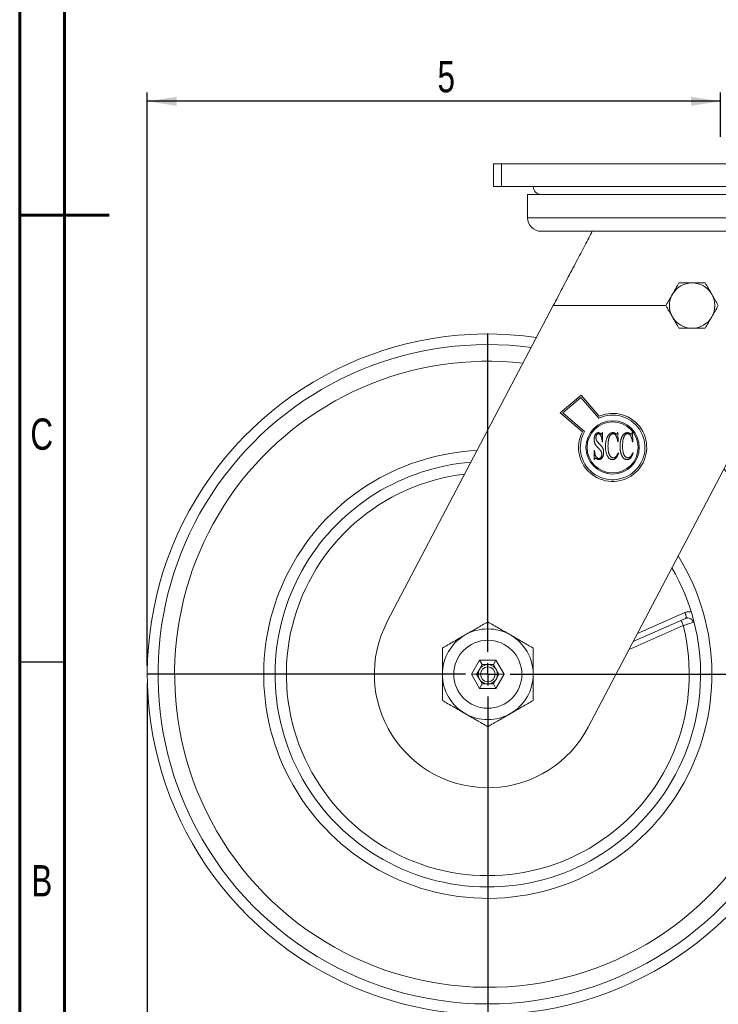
# Model space of a CAD drawing. Header units: inches. Extents: x 0.6 to 16.3, y 0.2 to 11.5.
# Tile 2 of 20: x 0.6 to 3.7, y 2.4 to 6.7. Entities that reach past the tile are written whole.
import ezdxf

# ---------------------------------------------------------------- set-up
doc = ezdxf.new("R2010")
doc.units = ezdxf.units.IN
doc.header["$MEASUREMENT"] = 0
doc.layers.add('FORMAT', color=7, linetype='Continuous')
doc.styles.add('SLDTEXTSTYLE0', font='TXT', dxfattribs={"width": 0.75})
doc.dimstyles.new('SLDDIMSTYLE0', dxfattribs={"dimtxt": 0.137795, "dimasz": 0.13, "dimexe": 0, "dimexo": 0.0625, "dimgap": 0.034449, "dimtad": 1, "dimdec": 0, "dimlfac": 2, "dimrnd": 1e-09, "dimzin": 12, "dimdsep": 46, "dimlunit": 5, "dimtxsty": 'SLDTEXTSTYLE0', "dimsah": 1, "dimcen": 0.09, "dimadec": 0, "dimazin": 3, "dimtfac": 1, "dimtdec": 0, "dimtofl": 0, "dimtmove": 0, "dimatfit": 3, "dimfxl": 0, "dimfrac": 2, "dimtolj": 1, "dimtzin": 12, "dimarcsym": 0})
doc.dimstyles.new('SLDDIMSTYLE1', dxfattribs={"dimtxt": 0.137795, "dimasz": 0.13, "dimexe": 0, "dimexo": 0.0625, "dimgap": 0.034449, "dimtad": 1, "dimlfac": 2, "dimrnd": 1e-09, "dimzin": 12, "dimdsep": 46, "dimlunit": 5, "dimtxsty": 'SLDTEXTSTYLE0', "dimsah": 1, "dimcen": 0.09, "dimadec": 0, "dimazin": 3, "dimtfac": 1, "dimtofl": 0, "dimtmove": 0, "dimatfit": 3, "dimfxl": 0, "dimfrac": 2, "dimtolj": 1, "dimtzin": 12, "dimarcsym": 0})

# ---------------------------------------------------------------- blocks, each defined once
blk = doc.blocks.new('_D')
at = {"layer": 'FORMAT'}
for p, q in [((1.1528, 3.8627), (1.1528, 6.3881)), ((3.6778, 6.1914), (3.6778, 6.3881)), ((3.6778, 6.3487), (1.1528, 6.3487))]:
    blk.add_line(p, q, dxfattribs=at)
for points in [[(1.1528, 6.3487), (1.2828, 6.3287), (1.2828, 6.3687)], [(3.6778, 6.3487), (3.5478, 6.3687), (3.5478, 6.3287)]]:
    blk.add_solid(points, dxfattribs=at)
at = {"layer": 'FORMAT', "insert": (2.4313, 6.5263), "char_height": 0.1378, "attachment_point": 1, "style": 'SLDTEXTSTYLE0'}
blk.add_mtext('5', dxfattribs=at)
blk = doc.blocks.new('_D_1')
at = {"layer": 'FORMAT'}
for p, q in [((1.1528, 3.784), (1.1528, 1.654)), ((4.1528, 3.784), (4.1528, 1.654)), ((1.1528, 1.6934), (4.1528, 1.6934))]:
    blk.add_line(p, q, dxfattribs=at)
for points in [[(1.1528, 1.6934), (1.2828, 1.6734), (1.2828, 1.7134)], [(4.1528, 1.6934), (4.0228, 1.7134), (4.0228, 1.6734)]]:
    blk.add_solid(points, dxfattribs=at)
at = {"layer": 'FORMAT', "char_height": 0.1378, "attachment_point": 1, "style": 'SLDTEXTSTYLE0'}
for s, insert in [('%%c', (2.5289, 1.871)), ('6', (2.7367, 1.8731))]:
    blk.add_mtext(s, dxfattribs=dict(at, insert=insert))
blk = doc.blocks.new('SW_CENTERMARKSYMBOL_0')
at = {"layer": 'FORMAT', "color": 0}
for p, q in [((0, 0.0984), (0, 1.5023)), ((0, 0), (0, 0.0492)), ((-0.0984, 0), (-1.5023, 0)), ((0, 0), (-0.0492, 0)), ((0, 0), (0, -0.0492)), ((0, 0), (0.0492, 0)), ((0.0984, 0), (1.5023, 0)), ((0, -0.0984), (0, -1.5023))]:
    blk.add_line(p, q, dxfattribs=at)

msp = doc.modelspace()

# ---------------------------------------------------------------- linework, layer by layer
at = {"color": 7, "linetype": 'Continuous', "lineweight": 60}
for p, q in [((0.59055118, 0.19685039), (0.59055118, 11.49606299)), ((0.78740157, 0.39370079), (0.78740157, 11.2992126)), ((0.59055118, 5.84645669), (0.98425197, 5.84645669))]:
    msp.add_line(p, q, dxfattribs=at)
at = {"color": 7, "linetype": 'Continuous', "lineweight": 15}
for p, q in [((2.6778312, 6.0733292), (2.6778312, 5.9733292)), ((2.6778312, 6.0733292), (2.71283119, 6.0733292)), ((2.71283119, 6.0733292), (2.71283119, 5.9733292)), ((2.71283119, 6.0733292), (4.64283126, 6.0733292)), ((2.6778312, 5.9733292), (2.71283119, 5.9733292)), ((2.71283119, 5.9733292), (4.64283126, 5.9733292)), ((2.8278312, 5.93832922), (2.8278312, 5.83582918)), ((2.8278312, 5.93832922), (4.52783125, 5.93832922)), ((2.8278312, 5.83582918), (4.52783125, 5.83582918)), ((4.36270732, 5.77582927), (2.8878312, 5.77582927)), ((2.94125468, 5.44832918), (2.21013438, 4.05575027)), ((2.94125468, 5.44832918), (3.43736113, 5.44832918)), ((3.09552801, 3.59090821), (4.0706959, 5.44832918)), ((3.06398489, 5.05403066), (2.97193219, 4.97534953)), ((3.0631776, 5.04347438), (2.98346772, 4.97534307)), ((3.0631776, 5.04347438), (3.14184444, 4.95211926)), ((3.06398489, 5.05403066), (3.14387355, 4.96125671)), ((2.97193219, 4.97534953), (3.06939734, 4.8918522)), ((2.98346772, 4.97534307), (3.0788698, 4.89361314)), ((3.15664503, 4.88835615), (3.15825002, 4.88835615)), ((3.15825002, 4.88835615), (3.15825002, 4.84823118)), ((3.22405496, 4.88835615), (3.22565995, 4.88835615)), ((3.22565995, 4.88835615), (3.22726495, 4.84823118)), ((3.28825491, 4.88835615), (3.28985987, 4.88835615)), ((3.28985987, 4.88835615), (3.2914649, 4.84823118)), ((3.15825002, 4.84823118), (3.15664503, 4.84823118)), ((3.22726495, 4.84823118), (3.22565995, 4.84823118)), ((3.2914649, 4.84823118), (3.28985987, 4.84823118)), ((3.12133507, 4.80971124), (3.12294006, 4.80971124)), ((3.12133507, 4.76958627), (3.12133507, 4.80971124)), ((3.22726495, 4.80008122), (3.22886994, 4.79847626)), ((3.2914649, 4.80008122), (3.29306993, 4.79847626)), ((3.12294006, 4.76958627), (3.12133507, 4.76958627)), ((3.31222738, 4.00365975), (3.52124183, 4.09543983)), ((3.51405774, 4.03767717), (3.2749678, 3.93269066)), ((3.52402348, 4.06935724), (3.29359763, 3.9681752)), ((2.58066241, 3.82332924), (2.6167468, 3.88582924)), ((2.62829381, 3.86582924), (2.61602512, 3.84457924)), ((2.6167468, 3.88582924), (2.68891559, 3.88582924)), ((2.6167468, 3.88582924), (2.62829381, 3.86582924)), ((2.65283119, 3.86582924), (2.62829381, 3.86582924)), ((2.67736858, 3.86582924), (2.65283119, 3.86582924)), ((2.68891559, 3.88582924), (2.67736858, 3.86582924)), ((2.68963727, 3.84457924), (2.67736858, 3.86582924)), ((2.68891559, 3.88582924), (2.72499998, 3.82332924)), ((2.6167468, 3.76082924), (2.58066241, 3.82332924)), ((2.60375642, 3.82332924), (2.58066241, 3.82332924)), ((2.61602512, 3.84457924), (2.60375642, 3.82332924)), ((2.60375642, 3.82332924), (2.61602512, 3.80207924)), ((2.72499998, 3.82332924), (2.68891559, 3.76082924)), ((2.70190597, 3.82332924), (2.68963727, 3.84457924)), ((2.68963727, 3.80207924), (2.70190597, 3.82332924)), ((2.72499998, 3.82332924), (2.70190597, 3.82332924)), ((2.61602512, 3.80207924), (2.62829381, 3.78082924)), ((2.62829381, 3.78082924), (2.6167468, 3.76082924)), ((2.62829381, 3.78082924), (2.65283119, 3.78082924)), ((2.65283119, 3.78082924), (2.67736858, 3.78082924)), ((2.67736858, 3.78082924), (2.68963727, 3.80207924)), ((2.67736858, 3.78082924), (2.68891559, 3.76082924)), ((2.68891559, 3.76082924), (2.6167468, 3.76082924))]:
    msp.add_line(p, q, dxfattribs=at)
at = {"color": 7, "linetype": 'Continuous', "lineweight": 30}
msp.add_line((0.59055118, 3.87795276), (0.78740157, 3.87795276), dxfattribs=at)
at = {"color": 7, "linetype": 'Continuous', "lineweight": 15, "flags": 128}
for points in [[(3.52402348, 4.06935724), (3.52524864, 4.07041983), (3.52604041, 4.07232127), (3.52636836, 4.07498844), (3.52622001, 4.07831889), (3.52560093, 4.08218461), (3.52453497, 4.08643705), (3.52306312, 4.09091279), (3.52124183, 4.09543983)], [(3.50400642, 4.06056755), (3.50419951, 4.06012772), (3.5047715, 4.05882512), (3.50570033, 4.05670982), (3.50695035, 4.05386311), (3.50847354, 4.05039437), (3.5102113, 4.04643693), (3.51209683, 4.04214286), (3.51405774, 4.03767717)]]:
    msp.add_lwpolyline(points, dxfattribs=at)
at = {"color": 7, "linetype": 'Continuous', "lineweight": 15}
for centre, radius in [((3.20283119, 4.82332924), 0.11743053), ((3.20283119, 4.82332924), 0.1125), ((2.65283119, 3.82332924), 0.15), ((2.65283119, 3.82332924), 0.0425), ((2.65283119, 3.82332924), 0.0325)]:
    msp.add_circle(centre, radius, dxfattribs=at)
for centre, radius, start, end in [((2.88783119, 5.97332924), 0.035, 180, 270), ((2.88783119, 5.83582924), 0.06, 180, 270), ((3.55283119, 5.44832924), 0.1, 90, 150), ((3.55283119, 5.44832924), 0.1, 30, 90), ((3.55283119, 5.44832924), 0.1, 150, 210), ((3.55283119, 5.44832924), 0.1, 330, 30), ((3.55283119, 5.44832924), 0.1, 210, 270), ((3.55283119, 5.44832924), 0.1, 270, 330), ((2.65283119, 3.82332924), 1.5, 81.77122063, 0), ((2.65283119, 3.82332924), 1.45307846, 82.4266856, 203.70669815), ((2.65283119, 3.82332924), 1.37975913, 83.54656073, 203.70669815), ((3.20283119, 4.82332924), 0.15, 152.81790338, 113.14447821), ((3.20283119, 4.82332924), 0.1425, 150.44753864, 115.33925433), ((2.65283119, 3.82332924), 1.45307846, 203.70669815, 42.1733144), ((2.65283119, 3.82332924), 0.9875, 92.71962172, 203.70669815), ((2.65283119, 3.82332924), 0.9375, 94.53095264, 203.70669815), ((2.65283119, 3.82332924), 1.37975913, 203.70669815, 41.05343927), ((2.65283119, 3.82332924), 0.8875, 96.58989062, 13.97619735), ((2.65283119, 3.82332924), 0.9875, 203.70669815, 31.88037828), ((2.65283119, 3.82332924), 0.9375, 203.70669815, 30.06904736), ((2.65283119, 3.82332924), 0.5, 152.3, 332.3), ((2.65283119, 3.82332924), 0.2, 120, 180), ((2.65283119, 3.82332924), 0.2, 60, 120), ((2.65283119, 3.82332924), 0.2, 0, 60), ((2.65283119, 3.82332924), 0.2, 180, 240), ((2.65283119, 3.82332924), 0.2, 300, 0), ((2.65283119, 3.82332924), 0.2, 240, 300)]:
    msp.add_arc(centre, radius, start, end, dxfattribs=at)
for points, knots in [([(2.94125469, 5.44832924), (2.95481701, 5.47416166), (2.98154385, 5.52506878), (3.02307634, 5.60417652), (3.06268932, 5.67962812), (3.09251876, 5.73644483), (3.10819755, 5.76630854), (3.11319603, 5.77582924)], [0, 0, 0, 0, 0.14, 0.28, 0.42, 0.56, 0.63111167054, 0.63111167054, 0.63111167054, 0.63111167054]), ([(3.49509617, 5.54832924), (3.49056934, 5.54048854), (3.48594005, 5.53247038), (3.4787465, 5.52001079), (3.47630661, 5.51578477), (3.47132313, 5.50715312), (3.46875697, 5.50270842), (3.46622865, 5.49832924)], [0, 0, 0, 0, 0.5, 0.5, 0.75, 0.75, 1, 1, 1, 1]), ([(3.49509617, 5.54832924), (3.50404492, 5.54832924), (3.51347036, 5.54832924), (3.52790605, 5.54832924), (3.53278286, 5.54832924), (3.54269218, 5.54832924), (3.54776554, 5.54832924), (3.55283119, 5.54832924)], [0, 0, 0, 0, 0.5, 0.5, 0.75, 0.75, 1, 1, 1, 1]), ([(3.55283119, 5.54832924), (3.56297421, 5.54832924), (3.57285719, 5.54832924), (3.58738306, 5.54832924), (3.5921966, 5.54832924), (3.60154061, 5.54832924), (3.60609644, 5.54832924), (3.61056622, 5.54832924)], [0, 0, 0, 0, 0.5, 0.5, 0.75, 0.75, 1, 1, 1, 1]), ([(3.63943374, 5.49832924), (3.63441252, 5.50702624), (3.62947668, 5.51557537), (3.61974196, 5.5324364), (3.61508782, 5.54049761), (3.61056622, 5.54832924)], [0, 0, 0, 0, 0.5, 0.5, 1, 1, 1, 1]), ([(3.46622865, 5.49832924), (3.46120744, 5.48963224), (3.4562716, 5.48108311), (3.44653688, 5.46422208), (3.44188274, 5.45616088), (3.43736114, 5.44832924)], [0, 0, 0, 0, 0.5, 0.5, 1, 1, 1, 1]), ([(3.66830125, 5.44832924), (3.66377442, 5.45616995), (3.65914513, 5.46418811), (3.65195158, 5.47664769), (3.64951169, 5.48087371), (3.64452821, 5.48950536), (3.64196206, 5.49395006), (3.63943374, 5.49832924)], [0, 0, 0, 0, 0.5, 0.5, 0.75, 0.75, 1, 1, 1, 1]), ([(3.43736114, 5.44832924), (3.44188797, 5.44048854), (3.44651726, 5.43247038), (3.45371081, 5.42001079), (3.4561507, 5.41578477), (3.46113418, 5.40715312), (3.46370033, 5.40270842), (3.46622865, 5.39832924)], [0, 0, 0, 0, 0.5, 0.5, 0.75, 0.75, 1, 1, 1, 1]), ([(3.63943374, 5.39832924), (3.64445495, 5.40702624), (3.64939079, 5.41557537), (3.65912551, 5.4324364), (3.66377965, 5.44049761), (3.66830125, 5.44832924)], [0, 0, 0, 0, 0.5, 0.5, 1, 1, 1, 1]), ([(3.46622865, 5.39832924), (3.47124987, 5.38963224), (3.47618571, 5.38108311), (3.48592043, 5.36422208), (3.49057457, 5.35616088), (3.49509617, 5.34832924)], [0, 0, 0, 0, 0.5, 0.5, 1, 1, 1, 1]), ([(3.61056622, 5.34832924), (3.61509305, 5.35616995), (3.61972234, 5.36418811), (3.62691589, 5.37664769), (3.62935578, 5.38087371), (3.63433926, 5.38950536), (3.63690542, 5.39395006), (3.63943374, 5.39832924)], [0, 0, 0, 0, 0.5, 0.5, 0.75, 0.75, 1, 1, 1, 1]), ([(3.49509617, 5.34832924), (3.50404492, 5.34832924), (3.51347036, 5.34832924), (3.52790605, 5.34832924), (3.53278286, 5.34832924), (3.54269218, 5.34832924), (3.54776554, 5.34832924), (3.55283119, 5.34832924)], [0, 0, 0, 0, 0.5, 0.5, 0.75, 0.75, 1, 1, 1, 1]), ([(3.55283119, 5.34832924), (3.56297421, 5.34832924), (3.57285719, 5.34832924), (3.58738306, 5.34832924), (3.5921966, 5.34832924), (3.60154061, 5.34832924), (3.60609644, 5.34832924), (3.61056622, 5.34832924)], [0, 0, 0, 0, 0.5, 0.5, 0.75, 0.75, 1, 1, 1, 1]), ([(3.12133505, 4.85798659), (3.1213465, 4.85900704), (3.12136896, 4.86100937), (3.1216346, 4.86395575), (3.12203014, 4.86679462), (3.12258034, 4.86952531), (3.12327759, 4.87215231), (3.12416446, 4.87466105), (3.12518836, 4.87708093), (3.1263773, 4.87936355), (3.12769321, 4.88145215), (3.12908479, 4.88330898), (3.13061378, 4.88484416), (3.13218317, 4.88614609), (3.13386889, 4.88713964), (3.13564038, 4.8878583), (3.13751794, 4.88825798), (3.13879603, 4.88832323), (3.13944144, 4.88835617)], [0, 0, 0, 0, 0.078756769, 0.1545382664, 0.2281904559, 0.299952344, 0.3694589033, 0.4378327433, 0.5052002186, 0.5721677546, 0.6362658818, 0.6956417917, 0.7508599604, 0.8031693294, 0.8526430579, 0.9012976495, 0.9501572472, 1, 1, 1, 1]), ([(3.14001824, 4.88354118), (3.13926966, 4.88347338), (3.13776589, 4.88333719), (3.13566305, 4.88219402), (3.13381364, 4.88040104), (3.13226836, 4.87799021), (3.13100024, 4.87519384), (3.13003022, 4.87214131), (3.12948403, 4.86888159), (3.12940192, 4.86664885), (3.12936004, 4.86551002)], [0, 0, 0, 0, 0.0975824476, 0.1960275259, 0.3060311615, 0.4323834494, 0.5686059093, 0.7074962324, 0.8508063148, 1, 1, 1, 1]), ([(3.12936004, 4.86551002), (3.1293814, 4.86463047), (3.1294231, 4.86291313), (3.12983141, 4.86039853), (3.13039557, 4.8579885), (3.13101217, 4.85647544), (3.13131614, 4.85572956)], [0, 0, 0, 0, 0.2625273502, 0.5125948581, 0.7597269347, 1, 1, 1, 1]), ([(3.13944144, 4.88835617), (3.14028289, 4.88829709), (3.14202647, 4.88817466), (3.14465, 4.88731851), (3.14730846, 4.88589788), (3.14900326, 4.88465139), (3.14989901, 4.88399258)], [0, 0, 0, 0, 0.2187634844, 0.453299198, 0.7110507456, 1, 1, 1, 1]), ([(3.15664502, 4.84823121), (3.15650104, 4.8501719), (3.1562281, 4.85385091), (3.15561371, 4.85905043), (3.15482401, 4.86362382), (3.15386617, 4.86762104), (3.15275848, 4.87114004), (3.15135529, 4.87421885), (3.14979826, 4.87695376), (3.14799801, 4.87926105), (3.14607951, 4.88110548), (3.14414254, 4.88253851), (3.14208458, 4.88335458), (3.14069297, 4.88348025), (3.14001824, 4.88354118)], [0, 0, 0, 0, 0.138902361, 0.2633208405, 0.37358966, 0.4699796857, 0.5565944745, 0.6364501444, 0.7110591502, 0.7807706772, 0.8444968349, 0.9006170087, 0.9518132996, 1, 1, 1, 1]), ([(3.14989901, 4.88399258), (3.15028487, 4.88368059), (3.15097815, 4.88312002), (3.15199566, 4.88251397), (3.15277929, 4.88204547), (3.15328113, 4.88196777), (3.15348518, 4.88193618)], [0, 0, 0, 0, 0.3552210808, 0.6382427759, 0.8529070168, 1, 1, 1, 1]), ([(3.15348518, 4.88193618), (3.15387445, 4.88200414), (3.15469635, 4.88214762), (3.15542411, 4.88308367), (3.15584337, 4.88410297), (3.15615949, 4.88523411), (3.15642569, 4.88668608), (3.15656696, 4.88776176), (3.15664502, 4.88835617)], [0, 0, 0, 0, 0.1487727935, 0.3141151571, 0.4273753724, 0.579260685, 0.7675009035, 1, 1, 1, 1]), ([(3.17109001, 4.82721576), (3.1711423, 4.82999315), (3.17124491, 4.83544277), (3.17207185, 4.84344533), (3.17337344, 4.85110558), (3.17495793, 4.85721683), (3.17646193, 4.86185947), (3.17769818, 4.86511696), (3.1789875, 4.86819489), (3.18042425, 4.87105257), (3.18194907, 4.87372032), (3.183585, 4.87617512), (3.1852865, 4.87845663), (3.18711502, 4.88050403), (3.18902097, 4.88233713), (3.19097091, 4.88394427), (3.19296155, 4.88531642), (3.19500309, 4.88642767), (3.19709582, 4.88729232), (3.1992367, 4.88788321), (3.20141105, 4.88828726), (3.20287887, 4.88833313), (3.20361631, 4.88835617)], [0, 0, 0, 0, 0.11017128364, 0.21617156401, 0.3188435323, 0.41818917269, 0.46633005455, 0.51240682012, 0.55639138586, 0.59866330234, 0.6392248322, 0.67822688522, 0.71563828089, 0.75204987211, 0.78700020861, 0.82046329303, 0.85220049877, 0.88277257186, 0.91252038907, 0.9418136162, 0.97076691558, 1, 1, 1, 1]), ([(3.20456927, 4.88354118), (3.20353944, 4.88347642), (3.20147212, 4.88334642), (3.19848084, 4.88217553), (3.19566322, 4.88032997), (3.19352529, 4.87822638), (3.19193591, 4.87619641), (3.19074209, 4.8744435), (3.18968467, 4.87244224), (3.18864174, 4.87024692), (3.18768221, 4.86783093), (3.18677084, 4.86520577), (3.1859486, 4.86236693), (3.18520153, 4.85931198), (3.18453139, 4.85605691), (3.1839225, 4.85261353), (3.18342648, 4.84898239), (3.1830319, 4.84515081), (3.18270253, 4.84112961), (3.18247961, 4.83690643), (3.18235935, 4.83249959), (3.1823366, 4.82949794), (3.182325, 4.8279681)], [0, 0, 0, 0, 0.04739270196, 0.09513765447, 0.14619895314, 0.20214844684, 0.23264684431, 0.26518665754, 0.29989909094, 0.33701684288, 0.37736473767, 0.41983830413, 0.4652702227, 0.51375655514, 0.56499838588, 0.61867624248, 0.67516619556, 0.73415196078, 0.79648923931, 0.86141878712, 0.92937022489, 1, 1, 1, 1]), ([(3.20361631, 4.88835617), (3.2047767, 4.88830071), (3.20711778, 4.88818881), (3.21058017, 4.88717752), (3.21403323, 4.88566282), (3.21616022, 4.88419763), (3.21725879, 4.88344086)], [0, 0, 0, 0, 0.2356834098, 0.475488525, 0.7290929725, 1, 1, 1, 1]), ([(3.22565996, 4.84823121), (3.22542265, 4.84974672), (3.2249649, 4.85267001), (3.22408334, 4.85686776), (3.22321676, 4.86075364), (3.22219319, 4.86429134), (3.22116336, 4.86751912), (3.22000645, 4.87040606), (3.21878512, 4.87297549), (3.21748193, 4.8752285), (3.21608644, 4.87716946), (3.21466066, 4.87887339), (3.21314889, 4.88030382), (3.21158831, 4.88151557), (3.20992522, 4.88242211), (3.20818836, 4.8830465), (3.20640423, 4.8834777), (3.20518201, 4.88351998), (3.20456927, 4.88354118)], [0, 0, 0, 0, 0.1035890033, 0.1998135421, 0.2896578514, 0.3724096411, 0.4484710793, 0.5184032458, 0.5822942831, 0.6404931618, 0.6939199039, 0.743586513, 0.7903130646, 0.8342404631, 0.8766878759, 0.9175940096, 0.9586867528, 1, 1, 1, 1]), ([(3.21725879, 4.88344086), (3.21756573, 4.88321971), (3.21811945, 4.88282074), (3.21888933, 4.88233788), (3.2195275, 4.88202415), (3.21992338, 4.88196252), (3.22009262, 4.88193618)], [0, 0, 0, 0, 0.3497691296, 0.6309919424, 0.8422455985, 1, 1, 1, 1]), ([(3.22009262, 4.88193618), (3.22051826, 4.8820021), (3.22142208, 4.88214209), (3.22199591, 4.88286028), (3.22229949, 4.88324024)], [0, 0, 0, 0, 0.4709425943, 1, 1, 1, 1]), ([(3.22229949, 4.88324024), (3.22250295, 4.88356906), (3.22293404, 4.88426578), (3.22337592, 4.88548171), (3.22379954, 4.88684895), (3.22396663, 4.88783497), (3.22405496, 4.88835617)], [0, 0, 0, 0, 0.2124008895, 0.4500395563, 0.7092993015, 1, 1, 1, 1]), ([(3.23528995, 4.82721576), (3.23534224, 4.82999315), (3.23544486, 4.83544277), (3.23627179, 4.84344533), (3.23757338, 4.85110558), (3.23915787, 4.85721683), (3.24066187, 4.86185947), (3.24189813, 4.86511696), (3.24318744, 4.86819489), (3.24462419, 4.87105257), (3.24614901, 4.87372032), (3.24778495, 4.87617512), (3.24948644, 4.87845663), (3.25131496, 4.88050403), (3.25322091, 4.88233713), (3.25517085, 4.88394427), (3.2571615, 4.88531642), (3.25920303, 4.88642767), (3.26129576, 4.88729232), (3.26343664, 4.88788321), (3.26561099, 4.88828726), (3.26707881, 4.88833313), (3.26781625, 4.88835617)], [0, 0, 0, 0, 0.11017128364, 0.21617156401, 0.3188435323, 0.41818917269, 0.46633005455, 0.51240682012, 0.55639138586, 0.59866330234, 0.6392248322, 0.67822688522, 0.71563828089, 0.75204987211, 0.78700020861, 0.82046329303, 0.85220049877, 0.88277257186, 0.91252038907, 0.9418136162, 0.97076691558, 1, 1, 1, 1]), ([(3.26876922, 4.88354118), (3.26773938, 4.88347642), (3.26567206, 4.88334642), (3.26268078, 4.88217553), (3.25986317, 4.88032997), (3.25772524, 4.87822638), (3.25613585, 4.87619641), (3.25494203, 4.8744435), (3.25388461, 4.87244224), (3.25284168, 4.87024692), (3.25188215, 4.86783093), (3.25097079, 4.86520577), (3.25014854, 4.86236693), (3.24940148, 4.85931198), (3.24873133, 4.85605691), (3.24812244, 4.85261353), (3.24762643, 4.84898239), (3.24723184, 4.84515081), (3.24690248, 4.84112961), (3.24667955, 4.83690643), (3.24655929, 4.83249959), (3.24653654, 4.82949794), (3.24652494, 4.8279681)], [0, 0, 0, 0, 0.047392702, 0.0951376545, 0.1461989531, 0.2021484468, 0.2326468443, 0.2651866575, 0.2998990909, 0.3370168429, 0.3773647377, 0.4198383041, 0.4652702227, 0.5137565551, 0.5649983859, 0.6186762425, 0.6751661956, 0.7341519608, 0.7964892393, 0.8614187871, 0.9293702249, 1, 1, 1, 1]), ([(3.26781625, 4.88835617), (3.26897664, 4.88830071), (3.27131772, 4.88818881), (3.27478011, 4.88717752), (3.27823317, 4.88566282), (3.28036016, 4.88419763), (3.28145874, 4.88344086)], [0, 0, 0, 0, 0.2356834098, 0.475488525, 0.7290929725, 1, 1, 1, 1]), ([(3.2898599, 4.84823121), (3.28962259, 4.84974672), (3.28916484, 4.85267001), (3.28828329, 4.85686776), (3.2874167, 4.86075364), (3.28639314, 4.86429134), (3.28536331, 4.86751912), (3.28420639, 4.87040606), (3.28298506, 4.87297549), (3.28168187, 4.8752285), (3.28028638, 4.87716946), (3.27886061, 4.87887339), (3.27734883, 4.88030382), (3.27578825, 4.88151557), (3.27412516, 4.88242211), (3.2723883, 4.8830465), (3.27060417, 4.8834777), (3.26938196, 4.88351998), (3.26876922, 4.88354118)], [0, 0, 0, 0, 0.1035890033, 0.1998135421, 0.2896578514, 0.3724096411, 0.4484710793, 0.5184032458, 0.5822942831, 0.6404931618, 0.6939199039, 0.743586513, 0.7903130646, 0.8342404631, 0.8766878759, 0.9175940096, 0.9586867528, 1, 1, 1, 1]), ([(3.28145874, 4.88344086), (3.28176567, 4.88321971), (3.28231939, 4.88282074), (3.28308927, 4.88233788), (3.28372744, 4.88202415), (3.28412332, 4.88196252), (3.28429256, 4.88193618)], [0, 0, 0, 0, 0.3497691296, 0.6309919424, 0.8422455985, 1, 1, 1, 1]), ([(3.28429256, 4.88193618), (3.28471821, 4.8820021), (3.28562202, 4.88214209), (3.28619585, 4.88286028), (3.28649943, 4.88324024)], [0, 0, 0, 0, 0.4709425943, 1, 1, 1, 1]), ([(3.28649943, 4.88324024), (3.28670289, 4.88356906), (3.28713398, 4.88426578), (3.28757586, 4.88548171), (3.28799948, 4.88684895), (3.28816658, 4.88783497), (3.2882549, 4.88835617)], [0, 0, 0, 0, 0.2124008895, 0.4500395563, 0.7092993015, 1, 1, 1, 1]), ([(3.14934729, 4.80993695), (3.14915716, 4.81018113), (3.14872299, 4.81073872), (3.14793022, 4.81163755), (3.14696978, 4.81273255), (3.14579545, 4.81399208), (3.14445986, 4.81544758), (3.14288444, 4.81704173), (3.14116581, 4.81885837), (3.13928539, 4.82078166), (3.1373597, 4.8227199), (3.13559782, 4.82466785), (3.13393308, 4.82646522), (3.13242226, 4.82815939), (3.13110816, 4.82978266), (3.1298755, 4.83124393), (3.12886932, 4.83266198), (3.12764559, 4.83435432), (3.12636066, 4.83649983), (3.12506784, 4.83918381), (3.12389273, 4.84195721), (3.12297194, 4.84489066), (3.12224219, 4.84795801), (3.12172584, 4.85116842), (3.12138152, 4.85452668), (3.12135078, 4.85681538), (3.12133505, 4.85798659)], [0, 0, 0, 0, 0.0161472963, 0.0368728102, 0.0625229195, 0.0921625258, 0.1267341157, 0.1656072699, 0.2091125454, 0.2572391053, 0.3059825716, 0.3516748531, 0.3942850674, 0.4338473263, 0.4700984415, 0.5032795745, 0.5335576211, 0.560791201, 0.6122654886, 0.6637730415, 0.7161907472, 0.769308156, 0.8240141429, 0.8806011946, 0.9388995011, 1, 1, 1, 1]), ([(3.13131614, 4.85572956), (3.13158285, 4.8551646), (3.13215213, 4.85395876), (3.13325826, 4.85214379), (3.13454058, 4.85014915), (3.13615668, 4.84809265), (3.13792746, 4.84583175), (3.13999054, 4.84347499), (3.14226907, 4.84095489), (3.14390797, 4.83927295), (3.144758, 4.83840059)], [0, 0, 0, 0, 0.0850218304, 0.1814697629, 0.2891364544, 0.4077586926, 0.5373653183, 0.6802276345, 0.8341462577, 1, 1, 1, 1]), ([(3.144758, 4.83840059), (3.1454539, 4.83769205), (3.14679615, 4.83632541), (3.14870199, 4.83431861), (3.15043492, 4.83243961), (3.15198526, 4.83068787), (3.15336915, 4.82907135), (3.15460804, 4.82761221), (3.15562454, 4.82624349), (3.15682002, 4.82464172), (3.15807093, 4.82259303), (3.15939129, 4.82000132), (3.16048174, 4.81717984), (3.16139506, 4.81418442), (3.16215745, 4.81106454), (3.16266928, 4.80784341), (3.16301602, 4.80455276), (3.16304858, 4.80233083), (3.16306501, 4.80120977)], [0, 0, 0, 0, 0.0694775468, 0.1340090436, 0.1936086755, 0.2482944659, 0.2976447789, 0.3424967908, 0.3821480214, 0.4168892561, 0.482289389, 0.5497666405, 0.6201392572, 0.6935773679, 0.7687552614, 0.8446124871, 0.9215997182, 1, 1, 1, 1]), ([(3.17761031, 4.79052649), (3.17708568, 4.79185016), (3.17602716, 4.79452083), (3.17469175, 4.79868058), (3.17361467, 4.80301923), (3.17265987, 4.80752209), (3.17198842, 4.81220796), (3.171443, 4.81705673), (3.17114803, 4.8220794), (3.17110956, 4.82548503), (3.17109001, 4.82721576)], [0, 0, 0, 0, 0.1138735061, 0.229755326, 0.3491172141, 0.4713385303, 0.5977728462, 0.7275869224, 0.8615604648, 1, 1, 1, 1]), ([(3.182325, 4.8279681), (3.18235547, 4.82546756), (3.18241434, 4.82063613), (3.18295465, 4.8136549), (3.18378143, 4.80718477), (3.18479963, 4.80214248), (3.18577034, 4.79838774), (3.18661209, 4.79580048), (3.187494, 4.79336074), (3.18852011, 4.79110927), (3.18954732, 4.78897968), (3.19073712, 4.78705617), (3.19199582, 4.78528991), (3.19331943, 4.7836803), (3.19471897, 4.78225151), (3.19617713, 4.78101335), (3.19769773, 4.77996891), (3.19927054, 4.77913338), (3.20086989, 4.77842554), (3.20253259, 4.77795516), (3.20425038, 4.77767392), (3.20541252, 4.77763228), (3.20599873, 4.77761127)], [0, 0, 0, 0, 0.1229598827, 0.2375780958, 0.3441576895, 0.4435724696, 0.4903413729, 0.5348074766, 0.5773444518, 0.6178355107, 0.6564462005, 0.6935340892, 0.7289003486, 0.7630632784, 0.7959146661, 0.8271303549, 0.8570069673, 0.8864389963, 0.9146182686, 0.9428544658, 0.9711743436, 1, 1, 1, 1]), ([(3.24181026, 4.79052649), (3.24128562, 4.79185016), (3.2402271, 4.79452083), (3.23889169, 4.79868058), (3.23781461, 4.80301923), (3.23685982, 4.80752209), (3.23618836, 4.81220796), (3.23564294, 4.81705673), (3.23534797, 4.8220794), (3.2353095, 4.82548503), (3.23528995, 4.82721576)], [0, 0, 0, 0, 0.1138735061, 0.229755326, 0.3491172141, 0.4713385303, 0.5977728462, 0.7275869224, 0.8615604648, 1, 1, 1, 1]), ([(3.24652494, 4.8279681), (3.24655541, 4.82546756), (3.24661428, 4.82063613), (3.24715459, 4.8136549), (3.24798138, 4.80718477), (3.24899957, 4.80214248), (3.24997028, 4.79838774), (3.25081204, 4.79580048), (3.25169394, 4.79336074), (3.25272005, 4.79110927), (3.25374726, 4.78897968), (3.25493706, 4.78705617), (3.25619577, 4.78528991), (3.25751937, 4.7836803), (3.25891891, 4.78225151), (3.26037707, 4.78101335), (3.26189767, 4.77996891), (3.26347048, 4.77913338), (3.26506983, 4.77842554), (3.26673253, 4.77795516), (3.26845033, 4.77767392), (3.26961246, 4.77763228), (3.27019867, 4.77761127)], [0, 0, 0, 0, 0.1229598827, 0.2375780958, 0.3441576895, 0.4435724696, 0.4903413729, 0.5348074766, 0.5773444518, 0.6178355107, 0.6564462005, 0.6935340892, 0.7289003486, 0.7630632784, 0.7959146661, 0.8271303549, 0.8570069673, 0.8864389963, 0.9146182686, 0.9428544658, 0.9711743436, 1, 1, 1, 1]), ([(3.12294005, 4.80971124), (3.12304507, 4.8086325), (3.12324795, 4.80654856), (3.12360171, 4.80353068), (3.12397323, 4.80072922), (3.12437393, 4.79813697), (3.12480148, 4.79575431), (3.1252385, 4.79356596), (3.12575093, 4.79159883), (3.12639136, 4.78926706), (3.12742244, 4.7866366), (3.12884694, 4.78369725), (3.13063347, 4.7810823), (3.13260377, 4.77875254), (3.13478612, 4.77683449), (3.13713909, 4.77544562), (3.13960591, 4.77456246), (3.14130707, 4.77445468), (3.14214988, 4.77440127)], [0, 0, 0, 0, 0.0742605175, 0.1434581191, 0.2081802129, 0.2678822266, 0.3231589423, 0.3740445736, 0.4207202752, 0.4624179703, 0.5396453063, 0.6139279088, 0.6857313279, 0.7559945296, 0.8225927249, 0.8836932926, 0.9423783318, 1, 1, 1, 1]), ([(3.12582403, 4.77600627), (3.12545171, 4.77594578), (3.12465039, 4.7758156), (3.1239581, 4.7748809), (3.12356339, 4.77387593), (3.12334135, 4.77272407), (3.12307526, 4.77127583), (3.12298768, 4.77018145), (3.12294005, 4.76958628)], [0, 0, 0, 0, 0.1432823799, 0.3083725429, 0.4216709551, 0.5696814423, 0.7659748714, 1, 1, 1, 1]), ([(3.13768597, 4.77033862), (3.13737436, 4.77045021), (3.13660826, 4.77072454), (3.13531486, 4.77139098), (3.13359332, 4.77225385), (3.13165434, 4.77337144), (3.12972209, 4.77445567), (3.12807053, 4.7753009), (3.12682056, 4.77582351), (3.12610196, 4.7759553), (3.12582403, 4.77600627)], [0, 0, 0, 0, 0.0752237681, 0.1849359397, 0.3303608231, 0.5133901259, 0.6938330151, 0.8341456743, 0.9358540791, 1, 1, 1, 1]), ([(3.14214988, 4.77440127), (3.14263532, 4.77442494), (3.14358753, 4.77447137), (3.14498114, 4.77470604), (3.14627266, 4.77518932), (3.14752097, 4.77576712), (3.14864363, 4.77660831), (3.14974708, 4.77754701), (3.1507075, 4.77872311), (3.1519272, 4.78047353), (3.15315521, 4.78295047), (3.15429328, 4.78615928), (3.15490115, 4.7896512), (3.15499298, 4.79205421), (3.15504002, 4.79328509)], [0, 0, 0, 0, 0.0574338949, 0.1126587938, 0.1660872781, 0.21998859, 0.2745378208, 0.331227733, 0.3908051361, 0.4532849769, 0.5831807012, 0.7159595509, 0.8545078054, 1, 1, 1, 1]), ([(3.16306501, 4.80120977), (3.16304143, 4.80014782), (3.16299511, 4.79806282), (3.16275887, 4.79499373), (3.16228749, 4.79205093), (3.16170482, 4.78920314), (3.16089295, 4.78646583), (3.15991322, 4.78383873), (3.15879427, 4.78130966), (3.15746742, 4.77895413), (3.15603301, 4.77677891), (3.15448373, 4.77485766), (3.15281224, 4.77323838), (3.15105046, 4.77188092), (3.14915884, 4.77085361), (3.14716942, 4.77010648), (3.14507717, 4.76967864), (3.14364806, 4.76961724), (3.1429273, 4.76958628)], [0, 0, 0, 0, 0.0770347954, 0.1512481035, 0.2230165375, 0.2930534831, 0.3619261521, 0.4298340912, 0.4963170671, 0.5622699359, 0.6256623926, 0.6851265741, 0.7408640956, 0.7940953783, 0.8459166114, 0.8963685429, 0.9477338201, 1, 1, 1, 1]), ([(3.15504002, 4.79328509), (3.15496826, 4.79471192), (3.15482212, 4.79761781), (3.15392785, 4.80119049), (3.15291856, 4.8040107), (3.1519297, 4.80607337), (3.1507541, 4.80806895), (3.1498194, 4.80931007), (3.14934729, 4.80993695)], [0, 0, 0, 0, 0.2387639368, 0.4862674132, 0.6129123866, 0.7400129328, 0.8686838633, 1, 1, 1, 1]), ([(3.20231224, 4.76958628), (3.20100966, 4.76964521), (3.19844963, 4.76976103), (3.1947391, 4.77079657), (3.19124946, 4.77243126), (3.18804197, 4.77481192), (3.18502262, 4.77777979), (3.18228142, 4.78143027), (3.17975181, 4.7857167), (3.178347, 4.78887191), (3.17761031, 4.79052649)], [0, 0, 0, 0, 0.11311199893, 0.22230368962, 0.33257489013, 0.44661577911, 0.5679735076, 0.69974757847, 0.84254783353, 1, 1, 1, 1]), ([(3.22886995, 4.79847625), (3.22846835, 4.79726972), (3.22768572, 4.79491849), (3.22641441, 4.7915438), (3.22508579, 4.78842162), (3.22369789, 4.78555548), (3.22229449, 4.78291337), (3.22076543, 4.78055891), (3.21925922, 4.77841409), (3.21766106, 4.77653706), (3.21600482, 4.77490432), (3.21428253, 4.77347604), (3.21247789, 4.77227035), (3.21058739, 4.77128152), (3.20862121, 4.77053623), (3.20659345, 4.76996876), (3.20447995, 4.76963772), (3.20304065, 4.76960356), (3.20231224, 4.76958628)], [0, 0, 0, 0, 0.0904831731, 0.1763286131, 0.2565464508, 0.3318402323, 0.4029103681, 0.4692471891, 0.531483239, 0.5892948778, 0.6443988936, 0.6968005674, 0.7482756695, 0.7985615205, 0.8482741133, 0.8976295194, 0.9481925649, 1, 1, 1, 1]), ([(3.20599873, 4.77761127), (3.20699963, 4.77766148), (3.20898885, 4.77776127), (3.2118584, 4.77865132), (3.21452993, 4.7801021), (3.21658545, 4.78176237), (3.21814829, 4.78344141), (3.21938964, 4.78498567), (3.22062919, 4.7868237), (3.22190867, 4.78893335), (3.22320133, 4.79132855), (3.22457171, 4.79398079), (3.22589974, 4.79694508), (3.22679882, 4.79901046), (3.22726496, 4.80008125)], [0, 0, 0, 0, 0.0909988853, 0.1808532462, 0.2707946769, 0.3666436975, 0.4199724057, 0.4795507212, 0.5469250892, 0.621752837, 0.7042182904, 0.7948020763, 0.8936147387, 1, 1, 1, 1]), ([(3.26651219, 4.76958628), (3.2652096, 4.76964521), (3.26264957, 4.76976103), (3.25893904, 4.77079657), (3.2554494, 4.77243126), (3.25224191, 4.77481192), (3.24922256, 4.77777979), (3.24648136, 4.78143027), (3.24395175, 4.7857167), (3.24254694, 4.78887191), (3.24181026, 4.79052649)], [0, 0, 0, 0, 0.11311199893, 0.22230368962, 0.33257489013, 0.44661577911, 0.5679735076, 0.69974757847, 0.84254783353, 1, 1, 1, 1]), ([(3.2930699, 4.79847625), (3.29266829, 4.79726972), (3.29188566, 4.79491849), (3.29061435, 4.7915438), (3.28928573, 4.78842162), (3.28789783, 4.78555548), (3.28649443, 4.78291337), (3.28496537, 4.78055891), (3.28345917, 4.77841409), (3.281861, 4.77653706), (3.28020476, 4.77490432), (3.27848247, 4.77347604), (3.27667783, 4.77227035), (3.27478733, 4.77128152), (3.27282115, 4.77053623), (3.27079339, 4.76996876), (3.2686799, 4.76963772), (3.26724059, 4.76960356), (3.26651219, 4.76958628)], [0, 0, 0, 0, 0.0904831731, 0.1763286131, 0.2565464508, 0.3318402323, 0.4029103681, 0.4692471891, 0.531483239, 0.5892948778, 0.6443988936, 0.6968005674, 0.7482756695, 0.7985615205, 0.8482741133, 0.8976295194, 0.9481925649, 1, 1, 1, 1]), ([(3.27019867, 4.77761127), (3.27119957, 4.77766148), (3.27318879, 4.77776127), (3.27605834, 4.77865132), (3.27872987, 4.7801021), (3.2807854, 4.78176237), (3.28234823, 4.78344141), (3.28358958, 4.78498567), (3.28482914, 4.7868237), (3.28610861, 4.78893335), (3.28740127, 4.79132855), (3.28877165, 4.79398079), (3.29009968, 4.79694508), (3.29099877, 4.79901046), (3.2914649, 4.80008125)], [0, 0, 0, 0, 0.0909988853, 0.1808532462, 0.2707946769, 0.3666436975, 0.4199724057, 0.4795507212, 0.5469250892, 0.621752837, 0.7042182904, 0.7948020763, 0.8936147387, 1, 1, 1, 1]), ([(3.1429273, 4.76958628), (3.14201981, 4.76962097), (3.14024613, 4.76968878), (3.13852601, 4.7701254), (3.13768597, 4.77033862)], [0, 0, 0, 0, 0.5116401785, 1, 1, 1, 1]), ([(3.52124186, 4.09543982), (3.52558648, 4.09734758), (3.53021241, 4.09857899), (3.53953342, 4.09958205), (3.54433102, 4.09937267), (3.54906323, 4.09841902)], [0, 0, 0, 0, 0.5, 0.5, 1, 1, 1, 1]), ([(2.65283119, 4.05426935), (2.63647251, 4.04482466), (2.61999433, 4.03531098), (2.58669348, 4.01608472), (2.56986824, 4.00637066), (2.55283119, 3.99653432)], [0, 0, 0, 0, 0.5, 0.5, 1, 1, 1, 1]), ([(2.75283119, 3.99653432), (2.74434453, 4.0014341), (2.73581978, 4.00635586), (2.71895607, 4.01609213), (2.71058062, 4.0209277), (2.68560301, 4.03534853), (2.66914903, 4.04484824), (2.65283119, 4.05426935)], [0, 0, 0, 0, 0.25, 0.25, 0.5, 0.5, 1, 1, 1, 1]), ([(3.55795314, 4.0527913), (3.5561759, 4.05217519), (3.5537838, 4.05134638), (3.54783749, 4.04928947), (3.54440069, 4.04810199), (3.5366025, 4.04541302), (3.53237873, 4.04395904), (3.52344809, 4.04089175), (3.51876662, 4.03928722), (3.51405777, 4.03767716)], [0, 0, 0, 0, 0.25, 0.25, 0.5, 0.5, 0.75, 0.75, 1, 1, 1, 1]), ([(3.55795314, 4.0527913), (3.55698814, 4.05632143), (3.55527318, 4.05962257), (3.55184998, 4.0638003), (3.55054462, 4.06508877), (3.54773596, 4.06732243), (3.54623229, 4.06827643), (3.54141623, 4.07064194), (3.53788373, 4.07148759), (3.53260846, 4.07155324), (3.53086797, 4.07138073), (3.5274083, 4.07065172), (3.52568715, 4.07008775), (3.5240235, 4.06935723)], [0, 0, 0, 0, 0.25, 0.25, 0.375, 0.375, 0.5, 0.5, 0.75, 0.75, 0.875, 0.875, 1, 1, 1, 1]), ([(2.55283119, 3.99653432), (2.54434453, 3.99163454), (2.53581978, 3.98671278), (2.51895607, 3.97697651), (2.51058062, 3.97214094), (2.48560301, 3.95772011), (2.46914903, 3.9482204), (2.45283119, 3.9387993)], [0, 0, 0, 0, 0.25, 0.25, 0.5, 0.5, 1, 1, 1, 1]), ([(2.85283119, 3.9387993), (2.83647251, 3.94824399), (2.81999433, 3.95775767), (2.78669348, 3.97698392), (2.76986824, 3.98669798), (2.75283119, 3.99653432)], [0, 0, 0, 0, 0.5, 0.5, 1, 1, 1, 1]), ([(2.45283119, 3.82332924), (2.45283119, 3.83310305), (2.45283119, 3.84292968), (2.45283119, 3.86258477), (2.45283119, 3.87230832), (2.45283119, 3.90121084), (2.45283119, 3.9201235), (2.45283119, 3.9387993)], [0, 0, 0, 0, 0.25, 0.25, 0.5, 0.5, 1, 1, 1, 1]), ([(2.85283119, 3.82332924), (2.85283119, 3.83310305), (2.85283119, 3.84292968), (2.85283119, 3.86258477), (2.85283119, 3.87230832), (2.85283119, 3.90121084), (2.85283119, 3.9201235), (2.85283119, 3.9387993)], [0, 0, 0, 0, 0.25, 0.25, 0.5, 0.5, 1, 1, 1, 1]), ([(2.45283119, 3.70785919), (2.45283119, 3.72665945), (2.45283119, 3.74588435), (2.45283119, 3.78440925), (2.45283119, 3.80379601), (2.45283119, 3.82332924)], [0, 0, 0, 0, 0.5, 0.5, 1, 1, 1, 1]), ([(2.85283119, 3.70785919), (2.85283119, 3.72665945), (2.85283119, 3.74588435), (2.85283119, 3.78440925), (2.85283119, 3.80379601), (2.85283119, 3.82332924)], [0, 0, 0, 0, 0.5, 0.5, 1, 1, 1, 1]), ([(2.45283119, 3.70785919), (2.46918988, 3.6984145), (2.48566806, 3.68890082), (2.51896891, 3.66967456), (2.53579415, 3.6599605), (2.55283119, 3.65012416)], [0, 0, 0, 0, 0.5, 0.5, 1, 1, 1, 1]), ([(2.75283119, 3.65012416), (2.76131786, 3.65502394), (2.76984261, 3.6599457), (2.78670632, 3.66968197), (2.79508177, 3.67451754), (2.82005938, 3.68893837), (2.83651336, 3.69843808), (2.85283119, 3.70785919)], [0, 0, 0, 0, 0.25, 0.25, 0.5, 0.5, 1, 1, 1, 1]), ([(2.55283119, 3.65012416), (2.56131786, 3.64522438), (2.56984261, 3.64030262), (2.58670632, 3.63056635), (2.59508177, 3.62573078), (2.62005938, 3.61130995), (2.63651336, 3.60181024), (2.65283119, 3.59238913)], [0, 0, 0, 0, 0.25, 0.25, 0.5, 0.5, 1, 1, 1, 1]), ([(2.65283119, 3.59238913), (2.66918988, 3.60183382), (2.68566806, 3.6113475), (2.71896891, 3.63057376), (2.73579415, 3.64028782), (2.75283119, 3.65012416)], [0, 0, 0, 0, 0.5, 0.5, 1, 1, 1, 1])]:
    msp.add_open_spline(points, degree=3, knots=knots, dxfattribs=at)

# ---------------------------------------------------------------- block references
at = {"layer": 'FORMAT'}
msp.add_blockref('SW_CENTERMARKSYMBOL_0', (2.65283119, 3.82332924), dxfattribs=at)

# ---------------------------------------------------------------- texts
at = {"color": 7, "linetype": 'Continuous', "lineweight": 0, "char_height": 0.13779528, "attachment_point": 2, "style": 'SLDTEXTSTYLE0'}
for s, insert in [('C', (0.68754101, 4.9507408)), ('B', (0.68792377, 2.98223686))]:
    msp.add_mtext(s, dxfattribs=dict(at, insert=insert))

# ---------------------------------------------------------------- dimensions: what is measured, and where the dimension line sits
at = {"layer": 'FORMAT'}
dim = msp.add_linear_dim(base=(1.15283119, 6.34871695), p1=(3.67783119, 6.1520694), p2=(1.15283119, 3.82332924), dimstyle='SLDDIMSTYLE0', dxfattribs=at)
dim.commit()
dim.dimension.update_dxf_attribs({"geometry": '_D', "text_midpoint": (2.48221059, 6.34871695), "dimtype": 160})
dim = msp.add_linear_dim(base=(4.15283119, 1.69340798), p1=(1.15283119, 3.82332924), p2=(4.15283119, 3.82332924), text='%%c<>', dimstyle='SLDDIMSTYLE1', dxfattribs=at)
dim.commit()
dim.dimension.update_dxf_attribs({"geometry": '_D_1', "text_midpoint": (2.68367128, 1.69340798), "dimtype": 160})

doc.saveas('drawing.dxf')
